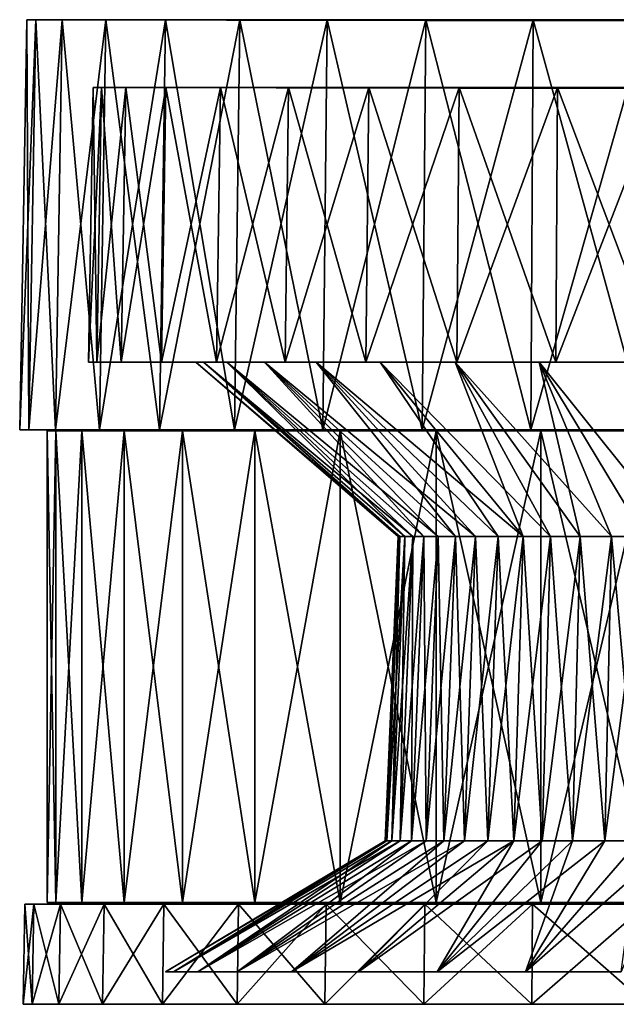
# Model space of a CAD drawing. Header units: millimetres. Extents: x -65 to 65, y -666 to 33.
# Tile 4 of 6: x -65 to -17, y -46 to 33. Entities that reach past the tile are written whole.
import ezdxf

# ---------------------------------------------------------------- set-up
doc = ezdxf.new("R2010")
doc.units = ezdxf.units.MM
doc.header["$LTSCALE"] = 65.185185
for name, color, linetype in [('1', 7, 'CONTINUOUS'), ('10', 7, 'CONTINUOUS'), ('11', 7, 'CONTINUOUS'), ('12', 7, 'CONTINUOUS'), ('13', 7, 'CONTINUOUS'), ('14', 7, 'CONTINUOUS'), ('15', 7, 'CONTINUOUS'), ('16', 7, 'CONTINUOUS'), ('17', 7, 'CONTINUOUS'), ('18', 7, 'CONTINUOUS'), ('19', 7, 'CONTINUOUS'), ('2', 7, 'CONTINUOUS'), ('3', 7, 'CONTINUOUS'), ('4', 7, 'CONTINUOUS'), ('5', 7, 'CONTINUOUS'), ('6', 7, 'CONTINUOUS'), ('7', 7, 'CONTINUOUS'), ('8', 7, 'CONTINUOUS'), ('9', 7, 'CONTINUOUS')]:
    doc.layers.add(name, color=color, linetype=linetype)

msp = doc.modelspace()

# ---------------------------------------------------------------- linework, layer by layer
at = {"layer": '1', "linetype": 'Continuous'}
for points in [[(-64.137, 0, 9.667), (-64.285, 33.023), (-64.861, 0), (-64.137, 0, 9.667)], [(-63.567, 33.023, 9.581), (-64.285, 33.023), (-64.137, 0, 9.667), (-63.567, 33.023, 9.581)], [(-61.979, 0, 19.118), (-63.567, 33.023, 9.581), (-64.137, 0, 9.667), (-61.979, 0, 19.118)], [(-61.429, 33.023, 18.948), (-63.567, 33.023, 9.581), (-61.979, 0, 19.118), (-61.429, 33.023, 18.948)], [(-58.438, 0, 28.142), (-61.429, 33.023, 18.948), (-61.979, 0, 19.118), (-58.438, 0, 28.142)], [(-57.918, 33.023, 27.892), (-61.429, 33.023, 18.948), (-58.438, 0, 28.142), (-57.918, 33.023, 27.892)], [(-53.591, 0, 36.538), (-57.918, 33.023, 27.892), (-58.438, 0, 28.142), (-53.591, 0, 36.538)], [(-53.114, 33.023, 36.213), (-57.918, 33.023, 27.892), (-53.591, 0, 36.538), (-53.114, 33.023, 36.213)], [(-47.547, 0, 44.117), (-53.114, 33.023, 36.213), (-53.591, 0, 36.538), (-47.547, 0, 44.117)], [(-47.124, 33.023, 43.725), (-53.114, 33.023, 36.213), (-47.547, 0, 44.117), (-47.124, 33.023, 43.725)], [(-40.44, 0, 50.71), (-47.124, 33.023, 43.725), (-47.547, 0, 44.117), (-40.44, 0, 50.71)], [(-40.081, 33.023, 50.26), (-47.124, 33.023, 43.725), (-40.44, 0, 50.71), (-40.081, 33.023, 50.26)], [(-32.431, 0, 56.171), (-40.081, 33.023, 50.26), (-40.44, 0, 50.71), (-32.431, 0, 56.171)], [(-32.142, 33.023, 55.672), (-40.081, 33.023, 50.26), (-32.431, 0, 56.171), (-32.142, 33.023, 55.672)], [(-23.696, 0, 60.377), (-32.142, 33.023, 55.672), (-32.431, 0, 56.171), (-23.696, 0, 60.377)], [(-23.486, 33.023, 59.841), (-32.142, 33.023, 55.672), (-23.696, 0, 60.377), (-23.486, 33.023, 59.841)], [(-14.433, 0, 63.235), (-23.486, 33.023, 59.841), (-23.696, 0, 60.377), (-14.433, 0, 63.235)], [(-14.305, 33.023, 62.673), (-23.486, 33.023, 59.841), (-14.433, 0, 63.235), (-14.305, 33.023, 62.673)]]:
    msp.add_3dface(points, dxfattribs=at)
at = {"layer": '10', "linetype": 'Continuous'}
for points in [[(-59.315, 5.45), (-50.666, 5.45), (-50.042, 5.45, -7.926), (-59.315, 5.45)], [(-59.315, 5.45), (-58.653, 5.45, 8.84), (-50.666, 5.45), (-59.315, 5.45)], [(-59.315, 5.45), (-50.042, 5.45, -7.926), (-58.653, 5.45, -8.84), (-59.315, 5.45)], [(-50.042, 5.45, -7.926), (-48.186, 5.45, -15.657), (-58.653, 5.45, -8.84), (-50.042, 5.45, -7.926)], [(-58.653, 5.45, -8.84), (-48.186, 5.45, -15.657), (-56.68, 5.45, -17.483), (-58.653, 5.45, -8.84)], [(-58.653, 5.45, 8.84), (-56.68, 5.45, 17.483), (-48.186, 5.45, 15.657), (-58.653, 5.45, 8.84)], [(-50.666, 5.45), (-58.653, 5.45, 8.84), (-50.042, 5.45, 7.926), (-50.666, 5.45)], [(-50.042, 5.45, 7.926), (-58.653, 5.45, 8.84), (-48.186, 5.45, 15.657), (-50.042, 5.45, 7.926)], [(-48.186, 5.45, -15.657), (-45.144, 5.45, -23.002), (-56.68, 5.45, -17.483), (-48.186, 5.45, -15.657)], [(-56.68, 5.45, -17.483), (-45.144, 5.45, -23.002), (-53.441, 5.45, -25.736), (-56.68, 5.45, -17.483)], [(-56.68, 5.45, 17.483), (-53.441, 5.45, 25.736), (-45.144, 5.45, 23.002), (-56.68, 5.45, 17.483)], [(-48.186, 5.45, 15.657), (-56.68, 5.45, 17.483), (-45.144, 5.45, 23.002), (-48.186, 5.45, 15.657)], [(-45.144, 5.45, -23.002), (-40.99, 5.45, -29.781), (-53.441, 5.45, -25.736), (-45.144, 5.45, -23.002)], [(-53.441, 5.45, -25.736), (-40.99, 5.45, -29.781), (-49.008, 5.45, -33.413), (-53.441, 5.45, -25.736)], [(-53.441, 5.45, 25.736), (-49.008, 5.45, 33.413), (-40.99, 5.45, 29.781), (-53.441, 5.45, 25.736)], [(-45.144, 5.45, 23.002), (-53.441, 5.45, 25.736), (-40.99, 5.45, 29.781), (-45.144, 5.45, 23.002)], [(-40.99, 5.45, -29.781), (-35.826, 5.45, -35.826), (-49.008, 5.45, -33.413), (-40.99, 5.45, -29.781)], [(-49.008, 5.45, -33.413), (-35.826, 5.45, -35.826), (-43.481, 5.45, -40.344), (-49.008, 5.45, -33.413)], [(-49.008, 5.45, 33.413), (-43.481, 5.45, 40.344), (-35.826, 5.45, 35.826), (-49.008, 5.45, 33.413)], [(-40.99, 5.45, 29.781), (-49.008, 5.45, 33.413), (-35.826, 5.45, 35.826), (-40.99, 5.45, 29.781)], [(-35.826, 5.45, -35.826), (-29.781, 5.45, -40.99), (-43.481, 5.45, -40.344), (-35.826, 5.45, -35.826)], [(-29.781, 5.45, -40.99), (-23.002, 5.45, -45.144), (-43.481, 5.45, -40.344), (-29.781, 5.45, -40.99)], [(-43.481, 5.45, -40.344), (-23.002, 5.45, -45.144), (-36.982, 5.45, -46.374), (-43.481, 5.45, -40.344)], [(-43.481, 5.45, 40.344), (-36.982, 5.45, 46.374), (-29.781, 5.45, 40.99), (-43.481, 5.45, 40.344)], [(-35.826, 5.45, 35.826), (-43.481, 5.45, 40.344), (-29.781, 5.45, 40.99), (-35.826, 5.45, 35.826)], [(-15.657, 5.45, -48.186), (-7.926, 5.45, -50.042), (-36.982, 5.45, -46.374), (-15.657, 5.45, -48.186)], [(-36.982, 5.45, -46.374), (-7.926, 5.45, -50.042), (-29.658, 5.45, -51.368), (-36.982, 5.45, -46.374)], [(-23.002, 5.45, -45.144), (-15.657, 5.45, -48.186), (-36.982, 5.45, -46.374), (-23.002, 5.45, -45.144)], [(-36.982, 5.45, 46.374), (-29.658, 5.45, 51.368), (-15.657, 5.45, 48.186), (-36.982, 5.45, 46.374)], [(-29.781, 5.45, 40.99), (-36.982, 5.45, 46.374), (-23.002, 5.45, 45.144), (-29.781, 5.45, 40.99)], [(-23.002, 5.45, 45.144), (-36.982, 5.45, 46.374), (-15.657, 5.45, 48.186), (-23.002, 5.45, 45.144)], [(-21.67, 5.45, -55.215), (-29.658, 5.45, -51.368), (21.67, 5.45, -55.215), (-21.67, 5.45, -55.215)], [(21.67, 5.45, -55.215), (-29.658, 5.45, -51.368), (29.658, 5.45, -51.368), (21.67, 5.45, -55.215)], [(-7.926, 5.45, -50.042), (0, 5.45, -50.666), (-29.658, 5.45, -51.368), (-7.926, 5.45, -50.042)], [(-29.658, 5.45, -51.368), (0, 5.45, -50.666), (29.658, 5.45, -51.368), (-29.658, 5.45, -51.368)], [(-15.657, 5.45, 48.186), (-29.658, 5.45, 51.368), (-7.926, 5.45, 50.042), (-15.657, 5.45, 48.186)], [(-7.926, 5.45, 50.042), (-29.658, 5.45, 51.368), (0, 5.45, 50.666), (-7.926, 5.45, 50.042)], [(-29.658, 5.45, 51.368), (-21.67, 5.45, 55.215), (29.658, 5.45, 51.368), (-29.658, 5.45, 51.368)], [(-29.658, 5.45, 51.368), (29.658, 5.45, 51.368), (0, 5.45, 50.666), (-29.658, 5.45, 51.368)], [(-13.199, 5.45, -57.828), (-21.67, 5.45, -55.215), (13.199, 5.45, -57.828), (-13.199, 5.45, -57.828)], [(13.199, 5.45, -57.828), (-21.67, 5.45, -55.215), (21.67, 5.45, -55.215), (13.199, 5.45, -57.828)], [(-21.67, 5.45, 55.215), (-13.199, 5.45, 57.828), (21.67, 5.45, 55.215), (-21.67, 5.45, 55.215)], [(-21.67, 5.45, 55.215), (21.67, 5.45, 55.215), (29.658, 5.45, 51.368), (-21.67, 5.45, 55.215)]]:
    msp.add_3dface(points, dxfattribs=at)
at = {"layer": '11', "linetype": 'Continuous'}
for points in [[(-58.271, 27.563, 8.783), (-58.929, 27.563), (0, 27.451), (-58.271, 27.563, 8.783)], [(-56.311, 27.563, 17.37), (-58.271, 27.563, 8.783), (0, 27.451), (-56.311, 27.563, 17.37)], [(-53.093, 27.563, 25.568), (-56.311, 27.563, 17.37), (0, 27.451), (-53.093, 27.563, 25.568)], [(-48.69, 27.563, 33.196), (-53.093, 27.563, 25.568), (0, 27.451), (-48.69, 27.563, 33.196)], [(-43.198, 27.563, 40.082), (-48.69, 27.563, 33.196), (0, 27.451), (-43.198, 27.563, 40.082)], [(-36.742, 27.563, 46.073), (-43.198, 27.563, 40.082), (0, 27.451), (-36.742, 27.563, 46.073)], [(-29.465, 27.563, 51.034), (-36.742, 27.563, 46.073), (0, 27.451), (-29.465, 27.563, 51.034)], [(-21.529, 27.563, 54.856), (-29.465, 27.563, 51.034), (0, 27.451), (-21.529, 27.563, 54.856)], [(-13.113, 27.563, 57.452), (-21.529, 27.563, 54.856), (0, 27.451), (-13.113, 27.563, 57.452)]]:
    msp.add_3dface(points, dxfattribs=at)
at = {"layer": '12', "linetype": 'Continuous'}
for points in [[(-58.929, 27.563), (-59.315, 5.45), (-58.653, 5.45, -8.84), (-58.929, 27.563)], [(-58.929, 27.563), (-58.653, 5.45, -8.84), (-58.271, 27.563, -8.783), (-58.929, 27.563)], [(-58.653, 5.45, -8.84), (-56.68, 5.45, -17.483), (-58.271, 27.563, -8.783), (-58.653, 5.45, -8.84)], [(-58.271, 27.563, -8.783), (-56.68, 5.45, -17.483), (-56.311, 27.563, -17.37), (-58.271, 27.563, -8.783)], [(-56.68, 5.45, -17.483), (-53.441, 5.45, -25.736), (-56.311, 27.563, -17.37), (-56.68, 5.45, -17.483)], [(-56.311, 27.563, -17.37), (-53.441, 5.45, -25.736), (-53.093, 27.563, -25.568), (-56.311, 27.563, -17.37)], [(-53.441, 5.45, -25.736), (-49.008, 5.45, -33.413), (-53.093, 27.563, -25.568), (-53.441, 5.45, -25.736)], [(-53.093, 27.563, -25.568), (-49.008, 5.45, -33.413), (-48.69, 27.563, -33.196), (-53.093, 27.563, -25.568)], [(-49.008, 5.45, -33.413), (-43.481, 5.45, -40.344), (-48.69, 27.563, -33.196), (-49.008, 5.45, -33.413)], [(-48.69, 27.563, -33.196), (-43.481, 5.45, -40.344), (-43.198, 27.563, -40.082), (-48.69, 27.563, -33.196)], [(-43.481, 5.45, -40.344), (-36.982, 5.45, -46.374), (-43.198, 27.563, -40.082), (-43.481, 5.45, -40.344)], [(-43.198, 27.563, -40.082), (-36.982, 5.45, -46.374), (-36.742, 27.563, -46.073), (-43.198, 27.563, -40.082)], [(-36.982, 5.45, -46.374), (-29.658, 5.45, -51.368), (-36.742, 27.563, -46.073), (-36.982, 5.45, -46.374)], [(-36.742, 27.563, -46.073), (-29.658, 5.45, -51.368), (-29.465, 27.563, -51.034), (-36.742, 27.563, -46.073)], [(-29.658, 5.45, -51.368), (-21.67, 5.45, -55.215), (-29.465, 27.563, -51.034), (-29.658, 5.45, -51.368)], [(-29.465, 27.563, -51.034), (-21.67, 5.45, -55.215), (-21.529, 27.563, -54.856), (-29.465, 27.563, -51.034)], [(-21.67, 5.45, -55.215), (-13.199, 5.45, -57.828), (-21.529, 27.563, -54.856), (-21.67, 5.45, -55.215)], [(-21.529, 27.563, -54.856), (-13.199, 5.45, -57.828), (-13.113, 27.563, -57.452), (-21.529, 27.563, -54.856)]]:
    msp.add_3dface(points, dxfattribs=at)
at = {"layer": '13', "linetype": 'Continuous'}
for points in [[(0, 27.451), (-58.929, 27.563), (-58.271, 27.563, -8.783), (0, 27.451)], [(0, 27.451), (-58.271, 27.563, -8.783), (-56.311, 27.563, -17.37), (0, 27.451)], [(0, 27.451), (-56.311, 27.563, -17.37), (-53.093, 27.563, -25.568), (0, 27.451)], [(0, 27.451), (-53.093, 27.563, -25.568), (-48.69, 27.563, -33.196), (0, 27.451)], [(0, 27.451), (-48.69, 27.563, -33.196), (-43.198, 27.563, -40.082), (0, 27.451)], [(0, 27.451), (-43.198, 27.563, -40.082), (-36.742, 27.563, -46.073), (0, 27.451)], [(0, 27.451), (-36.742, 27.563, -46.073), (-29.465, 27.563, -51.034), (0, 27.451)], [(0, 27.451), (-29.465, 27.563, -51.034), (-21.529, 27.563, -54.856), (0, 27.451)], [(0, 27.451), (-21.529, 27.563, -54.856), (-13.113, 27.563, -57.452), (0, 27.451)]]:
    msp.add_3dface(points, dxfattribs=at)
at = {"layer": '14', "linetype": 'Continuous'}
for points in [[(-50.666, 5.45), (-50.042, 5.45, 7.926), (-34.365, -8.596), (-50.666, 5.45)], [(-34.234, -8.596, 2.995), (-50.042, 5.45, 7.926), (-33.843, -8.596, 5.967), (-34.234, -8.596, 2.995)], [(-34.365, -8.596), (-50.042, 5.45, 7.926), (-34.234, -8.596, 2.995), (-34.365, -8.596)], [(-50.042, 5.45, 7.926), (-48.186, 5.45, 15.657), (-33.843, -8.596, 5.967), (-50.042, 5.45, 7.926)], [(-48.186, 5.45, 15.657), (-45.144, 5.45, 23.002), (-32.293, -8.596, 11.754), (-48.186, 5.45, 15.657)], [(-33.843, -8.596, 5.967), (-48.186, 5.45, 15.657), (-33.194, -8.596, 8.894), (-33.843, -8.596, 5.967)], [(-33.194, -8.596, 8.894), (-48.186, 5.45, 15.657), (-32.293, -8.596, 11.754), (-33.194, -8.596, 8.894)], [(-45.144, 5.45, 23.002), (-40.99, 5.45, 29.781), (-29.761, -8.596, 17.183), (-45.144, 5.45, 23.002)], [(-32.293, -8.596, 11.754), (-45.144, 5.45, 23.002), (-31.145, -8.596, 14.523), (-32.293, -8.596, 11.754)], [(-31.145, -8.596, 14.523), (-45.144, 5.45, 23.002), (-29.761, -8.596, 17.183), (-31.145, -8.596, 14.523)], [(-40.99, 5.45, 29.781), (-35.826, 5.45, 35.826), (-26.325, -8.596, 22.089), (-40.99, 5.45, 29.781)], [(-29.761, -8.596, 17.183), (-40.99, 5.45, 29.781), (-28.15, -8.596, 19.711), (-29.761, -8.596, 17.183)], [(-28.15, -8.596, 19.711), (-40.99, 5.45, 29.781), (-26.325, -8.596, 22.089), (-28.15, -8.596, 19.711)], [(-35.826, 5.45, 35.826), (-29.781, 5.45, 40.99), (-24.3, -8.596, 24.3), (-35.826, 5.45, 35.826)], [(-26.325, -8.596, 22.089), (-35.826, 5.45, 35.826), (-24.3, -8.596, 24.3), (-26.325, -8.596, 22.089)], [(-22.089, -8.596, 26.325), (-29.781, 5.45, 40.99), (-19.711, -8.596, 28.15), (-22.089, -8.596, 26.325)], [(-29.781, 5.45, 40.99), (-23.002, 5.45, 45.144), (-19.711, -8.596, 28.15), (-29.781, 5.45, 40.99)], [(-24.3, -8.596, 24.3), (-29.781, 5.45, 40.99), (-22.089, -8.596, 26.325), (-24.3, -8.596, 24.3)], [(-23.002, 5.45, 45.144), (-15.657, 5.45, 48.186), (-14.523, -8.596, 31.145), (-23.002, 5.45, 45.144)], [(-19.711, -8.596, 28.15), (-23.002, 5.45, 45.144), (-17.183, -8.596, 29.761), (-19.711, -8.596, 28.15)], [(-17.183, -8.596, 29.761), (-23.002, 5.45, 45.144), (-14.523, -8.596, 31.145), (-17.183, -8.596, 29.761)]]:
    msp.add_3dface(points, dxfattribs=at)
at = {"layer": '15', "linetype": 'Continuous'}
for points in [[(-34.365, -8.596), (-34.234, -8.596, 2.995), (-35.429, -33.072), (-34.365, -8.596)], [(-35.429, -33.072), (-34.234, -8.596, 2.995), (-35.294, -33.072, 3.088), (-35.429, -33.072)], [(-34.234, -8.596, 2.995), (-33.843, -8.596, 5.967), (-35.294, -33.072, 3.088), (-34.234, -8.596, 2.995)], [(-35.294, -33.072, 3.088), (-33.843, -8.596, 5.967), (-34.89, -33.072, 6.152), (-35.294, -33.072, 3.088)], [(-33.843, -8.596, 5.967), (-33.194, -8.596, 8.894), (-34.89, -33.072, 6.152), (-33.843, -8.596, 5.967)], [(-34.89, -33.072, 6.152), (-33.194, -8.596, 8.894), (-34.221, -33.072, 9.17), (-34.89, -33.072, 6.152)], [(-34.221, -33.072, 9.17), (-32.293, -8.596, 11.754), (-33.292, -33.072, 12.117), (-34.221, -33.072, 9.17)], [(-33.194, -8.596, 8.894), (-32.293, -8.596, 11.754), (-34.221, -33.072, 9.17), (-33.194, -8.596, 8.894)], [(-33.292, -33.072, 12.117), (-31.145, -8.596, 14.523), (-32.109, -33.072, 14.973), (-33.292, -33.072, 12.117)], [(-32.293, -8.596, 11.754), (-31.145, -8.596, 14.523), (-33.292, -33.072, 12.117), (-32.293, -8.596, 11.754)], [(-32.109, -33.072, 14.973), (-29.761, -8.596, 17.183), (-30.682, -33.072, 17.714), (-32.109, -33.072, 14.973)], [(-31.145, -8.596, 14.523), (-29.761, -8.596, 17.183), (-32.109, -33.072, 14.973), (-31.145, -8.596, 14.523)], [(-30.682, -33.072, 17.714), (-28.15, -8.596, 19.711), (-29.021, -33.072, 20.321), (-30.682, -33.072, 17.714)], [(-29.761, -8.596, 17.183), (-28.15, -8.596, 19.711), (-30.682, -33.072, 17.714), (-29.761, -8.596, 17.183)], [(-28.15, -8.596, 19.711), (-26.325, -8.596, 22.089), (-29.021, -33.072, 20.321), (-28.15, -8.596, 19.711)], [(-29.021, -33.072, 20.321), (-26.325, -8.596, 22.089), (-27.14, -33.072, 22.773), (-29.021, -33.072, 20.321)], [(-26.325, -8.596, 22.089), (-24.3, -8.596, 24.3), (-27.14, -33.072, 22.773), (-26.325, -8.596, 22.089)], [(-27.14, -33.072, 22.773), (-24.3, -8.596, 24.3), (-25.052, -33.072, 25.052), (-27.14, -33.072, 22.773)], [(-25.052, -33.072, 25.052), (-22.089, -8.596, 26.325), (-22.773, -33.072, 27.14), (-25.052, -33.072, 25.052)], [(-24.3, -8.596, 24.3), (-22.089, -8.596, 26.325), (-25.052, -33.072, 25.052), (-24.3, -8.596, 24.3)], [(-22.773, -33.072, 27.14), (-19.711, -8.596, 28.15), (-20.321, -33.072, 29.021), (-22.773, -33.072, 27.14)], [(-22.089, -8.596, 26.325), (-19.711, -8.596, 28.15), (-22.773, -33.072, 27.14), (-22.089, -8.596, 26.325)], [(-20.321, -33.072, 29.021), (-17.183, -8.596, 29.761), (-17.714, -33.072, 30.682), (-20.321, -33.072, 29.021)], [(-19.711, -8.596, 28.15), (-17.183, -8.596, 29.761), (-20.321, -33.072, 29.021), (-19.711, -8.596, 28.15)], [(-17.714, -33.072, 30.682), (-14.523, -8.596, 31.145), (-14.973, -33.072, 32.109), (-17.714, -33.072, 30.682)], [(-17.183, -8.596, 29.761), (-14.523, -8.596, 31.145), (-17.714, -33.072, 30.682), (-17.183, -8.596, 29.761)]]:
    msp.add_3dface(points, dxfattribs=at)
at = {"layer": '16', "linetype": 'Continuous'}
for points in [[(-35.429, -33.072), (-35.294, -33.072, 3.088), (-53.121, -43.621), (-35.429, -33.072)], [(-53.121, -43.621), (-35.294, -33.072, 3.088), (-52.467, -43.621, 8.31), (-53.121, -43.621)], [(-35.294, -33.072, 3.088), (-34.89, -33.072, 6.152), (-52.467, -43.621, 8.31), (-35.294, -33.072, 3.088)], [(-34.89, -33.072, 6.152), (-34.221, -33.072, 9.17), (-52.467, -43.621, 8.31), (-34.89, -33.072, 6.152)], [(-52.467, -43.621, 8.31), (-34.221, -33.072, 9.17), (-50.522, -43.621, 16.415), (-52.467, -43.621, 8.31)], [(-34.221, -33.072, 9.17), (-33.292, -33.072, 12.117), (-50.522, -43.621, 16.415), (-34.221, -33.072, 9.17)], [(-33.292, -33.072, 12.117), (-32.109, -33.072, 14.973), (-50.522, -43.621, 16.415), (-33.292, -33.072, 12.117)], [(-50.522, -43.621, 16.415), (-32.109, -33.072, 14.973), (-47.332, -43.621, 24.117), (-50.522, -43.621, 16.415)], [(-32.109, -33.072, 14.973), (-30.682, -33.072, 17.714), (-47.332, -43.621, 24.117), (-32.109, -33.072, 14.973)], [(-30.682, -33.072, 17.714), (-29.021, -33.072, 20.321), (-47.332, -43.621, 24.117), (-30.682, -33.072, 17.714)], [(-47.332, -43.621, 24.117), (-29.021, -33.072, 20.321), (-42.976, -43.621, 31.224), (-47.332, -43.621, 24.117)], [(-42.976, -43.621, 31.224), (-25.052, -33.072, 25.052), (-37.563, -43.621, 37.563), (-42.976, -43.621, 31.224)], [(-29.021, -33.072, 20.321), (-27.14, -33.072, 22.773), (-42.976, -43.621, 31.224), (-29.021, -33.072, 20.321)], [(-27.14, -33.072, 22.773), (-25.052, -33.072, 25.052), (-42.976, -43.621, 31.224), (-27.14, -33.072, 22.773)], [(-37.563, -43.621, 37.563), (-22.773, -33.072, 27.14), (-31.224, -43.621, 42.976), (-37.563, -43.621, 37.563)], [(-25.052, -33.072, 25.052), (-22.773, -33.072, 27.14), (-37.563, -43.621, 37.563), (-25.052, -33.072, 25.052)], [(-31.224, -43.621, 42.976), (-17.714, -33.072, 30.682), (-24.117, -43.621, 47.332), (-31.224, -43.621, 42.976)], [(-20.321, -33.072, 29.021), (-17.714, -33.072, 30.682), (-31.224, -43.621, 42.976), (-20.321, -33.072, 29.021)], [(-22.773, -33.072, 27.14), (-20.321, -33.072, 29.021), (-31.224, -43.621, 42.976), (-22.773, -33.072, 27.14)], [(-14.973, -33.072, 32.109), (-12.117, -33.072, 33.292), (-24.117, -43.621, 47.332), (-14.973, -33.072, 32.109)], [(-17.714, -33.072, 30.682), (-14.973, -33.072, 32.109), (-24.117, -43.621, 47.332), (-17.714, -33.072, 30.682)], [(-24.117, -43.621, 47.332), (-12.117, -33.072, 33.292), (-16.415, -43.621, 50.522), (-24.117, -43.621, 47.332)]]:
    msp.add_3dface(points, dxfattribs=at)
at = {"layer": '17', "linetype": 'Continuous'}
for points in [[(-50.042, 5.45, -7.926), (-50.666, 5.45), (-34.234, -8.596, -2.995), (-50.042, 5.45, -7.926)], [(-50.666, 5.45), (-34.365, -8.596), (-34.234, -8.596, -2.995), (-50.666, 5.45)], [(-33.843, -8.596, -5.967), (-50.042, 5.45, -7.926), (-34.234, -8.596, -2.995), (-33.843, -8.596, -5.967)], [(-33.194, -8.596, -8.894), (-50.042, 5.45, -7.926), (-33.843, -8.596, -5.967), (-33.194, -8.596, -8.894)], [(-48.186, 5.45, -15.657), (-50.042, 5.45, -7.926), (-33.194, -8.596, -8.894), (-48.186, 5.45, -15.657)], [(-32.293, -8.596, -11.754), (-48.186, 5.45, -15.657), (-33.194, -8.596, -8.894), (-32.293, -8.596, -11.754)], [(-31.145, -8.596, -14.523), (-48.186, 5.45, -15.657), (-32.293, -8.596, -11.754), (-31.145, -8.596, -14.523)], [(-45.144, 5.45, -23.002), (-48.186, 5.45, -15.657), (-31.145, -8.596, -14.523), (-45.144, 5.45, -23.002)], [(-29.761, -8.596, -17.183), (-45.144, 5.45, -23.002), (-31.145, -8.596, -14.523), (-29.761, -8.596, -17.183)], [(-28.15, -8.596, -19.711), (-45.144, 5.45, -23.002), (-29.761, -8.596, -17.183), (-28.15, -8.596, -19.711)], [(-40.99, 5.45, -29.781), (-45.144, 5.45, -23.002), (-28.15, -8.596, -19.711), (-40.99, 5.45, -29.781)], [(-26.325, -8.596, -22.089), (-40.99, 5.45, -29.781), (-28.15, -8.596, -19.711), (-26.325, -8.596, -22.089)], [(-24.3, -8.596, -24.3), (-40.99, 5.45, -29.781), (-26.325, -8.596, -22.089), (-24.3, -8.596, -24.3)], [(-35.826, 5.45, -35.826), (-40.99, 5.45, -29.781), (-24.3, -8.596, -24.3), (-35.826, 5.45, -35.826)], [(-29.781, 5.45, -40.99), (-35.826, 5.45, -35.826), (-22.089, -8.596, -26.325), (-29.781, 5.45, -40.99)], [(-22.089, -8.596, -26.325), (-35.826, 5.45, -35.826), (-24.3, -8.596, -24.3), (-22.089, -8.596, -26.325)], [(-23.002, 5.45, -45.144), (-29.781, 5.45, -40.99), (-17.183, -8.596, -29.761), (-23.002, 5.45, -45.144)], [(-17.183, -8.596, -29.761), (-29.781, 5.45, -40.99), (-19.711, -8.596, -28.15), (-17.183, -8.596, -29.761)], [(-19.711, -8.596, -28.15), (-29.781, 5.45, -40.99), (-22.089, -8.596, -26.325), (-19.711, -8.596, -28.15)], [(-14.523, -8.596, -31.145), (-23.002, 5.45, -45.144), (-17.183, -8.596, -29.761), (-14.523, -8.596, -31.145)], [(-11.754, -8.596, -32.293), (-23.002, 5.45, -45.144), (-14.523, -8.596, -31.145), (-11.754, -8.596, -32.293)], [(-15.657, 5.45, -48.186), (-23.002, 5.45, -45.144), (-11.754, -8.596, -32.293), (-15.657, 5.45, -48.186)]]:
    msp.add_3dface(points, dxfattribs=at)
at = {"layer": '18', "linetype": 'Continuous'}
for points in [[(-34.365, -8.596), (-35.429, -33.072), (-35.294, -33.072, -3.088), (-34.365, -8.596)], [(-34.89, -33.072, -6.152), (-34.234, -8.596, -2.995), (-35.294, -33.072, -3.088), (-34.89, -33.072, -6.152)], [(-34.234, -8.596, -2.995), (-34.365, -8.596), (-35.294, -33.072, -3.088), (-34.234, -8.596, -2.995)], [(-33.843, -8.596, -5.967), (-34.234, -8.596, -2.995), (-34.89, -33.072, -6.152), (-33.843, -8.596, -5.967)], [(-34.221, -33.072, -9.17), (-33.843, -8.596, -5.967), (-34.89, -33.072, -6.152), (-34.221, -33.072, -9.17)], [(-33.194, -8.596, -8.894), (-33.843, -8.596, -5.967), (-34.221, -33.072, -9.17), (-33.194, -8.596, -8.894)], [(-33.292, -33.072, -12.117), (-33.194, -8.596, -8.894), (-34.221, -33.072, -9.17), (-33.292, -33.072, -12.117)], [(-32.109, -33.072, -14.973), (-32.293, -8.596, -11.754), (-33.292, -33.072, -12.117), (-32.109, -33.072, -14.973)], [(-32.293, -8.596, -11.754), (-33.194, -8.596, -8.894), (-33.292, -33.072, -12.117), (-32.293, -8.596, -11.754)], [(-31.145, -8.596, -14.523), (-32.293, -8.596, -11.754), (-32.109, -33.072, -14.973), (-31.145, -8.596, -14.523)], [(-30.682, -33.072, -17.714), (-31.145, -8.596, -14.523), (-32.109, -33.072, -14.973), (-30.682, -33.072, -17.714)], [(-29.761, -8.596, -17.183), (-31.145, -8.596, -14.523), (-30.682, -33.072, -17.714), (-29.761, -8.596, -17.183)], [(-29.021, -33.072, -20.321), (-29.761, -8.596, -17.183), (-30.682, -33.072, -17.714), (-29.021, -33.072, -20.321)], [(-28.15, -8.596, -19.711), (-29.761, -8.596, -17.183), (-29.021, -33.072, -20.321), (-28.15, -8.596, -19.711)], [(-27.14, -33.072, -22.773), (-28.15, -8.596, -19.711), (-29.021, -33.072, -20.321), (-27.14, -33.072, -22.773)], [(-26.325, -8.596, -22.089), (-28.15, -8.596, -19.711), (-27.14, -33.072, -22.773), (-26.325, -8.596, -22.089)], [(-25.052, -33.072, -25.052), (-26.325, -8.596, -22.089), (-27.14, -33.072, -22.773), (-25.052, -33.072, -25.052)], [(-24.3, -8.596, -24.3), (-26.325, -8.596, -22.089), (-25.052, -33.072, -25.052), (-24.3, -8.596, -24.3)], [(-22.773, -33.072, -27.14), (-24.3, -8.596, -24.3), (-25.052, -33.072, -25.052), (-22.773, -33.072, -27.14)], [(-22.089, -8.596, -26.325), (-24.3, -8.596, -24.3), (-22.773, -33.072, -27.14), (-22.089, -8.596, -26.325)], [(-20.321, -33.072, -29.021), (-22.089, -8.596, -26.325), (-22.773, -33.072, -27.14), (-20.321, -33.072, -29.021)], [(-19.711, -8.596, -28.15), (-22.089, -8.596, -26.325), (-20.321, -33.072, -29.021), (-19.711, -8.596, -28.15)], [(-17.714, -33.072, -30.682), (-19.711, -8.596, -28.15), (-20.321, -33.072, -29.021), (-17.714, -33.072, -30.682)], [(-17.183, -8.596, -29.761), (-19.711, -8.596, -28.15), (-17.714, -33.072, -30.682), (-17.183, -8.596, -29.761)], [(-14.973, -33.072, -32.109), (-17.183, -8.596, -29.761), (-17.714, -33.072, -30.682), (-14.973, -33.072, -32.109)], [(-14.523, -8.596, -31.145), (-17.183, -8.596, -29.761), (-14.973, -33.072, -32.109), (-14.523, -8.596, -31.145)]]:
    msp.add_3dface(points, dxfattribs=at)
at = {"layer": '19', "linetype": 'Continuous'}
for points in [[(-35.429, -33.072), (-53.121, -43.621), (-52.467, -43.621, -8.31), (-35.429, -33.072)], [(-50.522, -43.621, -16.415), (-34.89, -33.072, -6.152), (-52.467, -43.621, -8.31), (-50.522, -43.621, -16.415)], [(-34.89, -33.072, -6.152), (-35.294, -33.072, -3.088), (-52.467, -43.621, -8.31), (-34.89, -33.072, -6.152)], [(-35.294, -33.072, -3.088), (-35.429, -33.072), (-52.467, -43.621, -8.31), (-35.294, -33.072, -3.088)], [(-34.221, -33.072, -9.17), (-34.89, -33.072, -6.152), (-50.522, -43.621, -16.415), (-34.221, -33.072, -9.17)], [(-47.332, -43.621, -24.117), (-33.292, -33.072, -12.117), (-50.522, -43.621, -16.415), (-47.332, -43.621, -24.117)], [(-33.292, -33.072, -12.117), (-34.221, -33.072, -9.17), (-50.522, -43.621, -16.415), (-33.292, -33.072, -12.117)], [(-32.109, -33.072, -14.973), (-33.292, -33.072, -12.117), (-47.332, -43.621, -24.117), (-32.109, -33.072, -14.973)], [(-42.976, -43.621, -31.224), (-30.682, -33.072, -17.714), (-47.332, -43.621, -24.117), (-42.976, -43.621, -31.224)], [(-30.682, -33.072, -17.714), (-32.109, -33.072, -14.973), (-47.332, -43.621, -24.117), (-30.682, -33.072, -17.714)], [(-29.021, -33.072, -20.321), (-30.682, -33.072, -17.714), (-42.976, -43.621, -31.224), (-29.021, -33.072, -20.321)], [(-37.563, -43.621, -37.563), (-27.14, -33.072, -22.773), (-42.976, -43.621, -31.224), (-37.563, -43.621, -37.563)], [(-27.14, -33.072, -22.773), (-29.021, -33.072, -20.321), (-42.976, -43.621, -31.224), (-27.14, -33.072, -22.773)], [(-31.224, -43.621, -42.976), (-25.052, -33.072, -25.052), (-37.563, -43.621, -37.563), (-31.224, -43.621, -42.976)], [(-25.052, -33.072, -25.052), (-27.14, -33.072, -22.773), (-37.563, -43.621, -37.563), (-25.052, -33.072, -25.052)], [(-20.321, -33.072, -29.021), (-22.773, -33.072, -27.14), (-31.224, -43.621, -42.976), (-20.321, -33.072, -29.021)], [(-24.117, -43.621, -47.332), (-20.321, -33.072, -29.021), (-31.224, -43.621, -42.976), (-24.117, -43.621, -47.332)], [(-22.773, -33.072, -27.14), (-25.052, -33.072, -25.052), (-31.224, -43.621, -42.976), (-22.773, -33.072, -27.14)], [(-14.973, -33.072, -32.109), (-17.714, -33.072, -30.682), (-24.117, -43.621, -47.332), (-14.973, -33.072, -32.109)], [(-16.415, -43.621, -50.522), (-14.973, -33.072, -32.109), (-24.117, -43.621, -47.332), (-16.415, -43.621, -50.522)], [(-17.714, -33.072, -30.682), (-20.321, -33.072, -29.021), (-24.117, -43.621, -47.332), (-17.714, -33.072, -30.682)]]:
    msp.add_3dface(points, dxfattribs=at)
at = {"layer": '2', "linetype": 'Continuous'}
for points in [[(-63.865, -46.246, 9.626), (-64.445, -38.171), (-64.586, -46.246), (-63.865, -46.246, 9.626)], [(-63.725, -38.171, 9.605), (-64.445, -38.171), (-63.865, -46.246, 9.626), (-63.725, -38.171, 9.605)], [(-61.717, -46.246, 19.037), (-63.725, -38.171, 9.605), (-63.865, -46.246, 9.626), (-61.717, -46.246, 19.037)], [(-61.582, -38.171, 18.996), (-63.725, -38.171, 9.605), (-61.717, -46.246, 19.037), (-61.582, -38.171, 18.996)], [(-58.19, -46.246, 28.023), (-61.582, -38.171, 18.996), (-61.717, -46.246, 19.037), (-58.19, -46.246, 28.023)], [(-58.063, -38.171, 27.962), (-61.582, -38.171, 18.996), (-58.19, -46.246, 28.023), (-58.063, -38.171, 27.962)], [(-53.363, -46.246, 36.383), (-58.063, -38.171, 27.962), (-58.19, -46.246, 28.023), (-53.363, -46.246, 36.383)], [(-53.247, -38.171, 36.303), (-58.063, -38.171, 27.962), (-53.363, -46.246, 36.383), (-53.247, -38.171, 36.303)], [(-47.345, -46.246, 43.93), (-53.247, -38.171, 36.303), (-53.363, -46.246, 36.383), (-47.345, -46.246, 43.93)], [(-47.242, -38.171, 43.834), (-53.247, -38.171, 36.303), (-47.345, -46.246, 43.93), (-47.242, -38.171, 43.834)], [(-40.269, -46.246, 50.495), (-47.242, -38.171, 43.834), (-47.345, -46.246, 43.93), (-40.269, -46.246, 50.495)], [(-40.181, -38.171, 50.385), (-47.242, -38.171, 43.834), (-40.269, -46.246, 50.495), (-40.181, -38.171, 50.385)], [(-32.293, -46.246, 55.933), (-40.181, -38.171, 50.385), (-40.269, -46.246, 50.495), (-32.293, -46.246, 55.933)], [(-32.223, -38.171, 55.811), (-40.181, -38.171, 50.385), (-32.293, -46.246, 55.933), (-32.223, -38.171, 55.811)], [(-23.596, -46.246, 60.121), (-32.223, -38.171, 55.811), (-32.293, -46.246, 55.933), (-23.596, -46.246, 60.121)], [(-23.544, -38.171, 59.99), (-32.223, -38.171, 55.811), (-23.596, -46.246, 60.121), (-23.544, -38.171, 59.99)], [(-14.372, -46.246, 62.967), (-23.544, -38.171, 59.99), (-23.596, -46.246, 60.121), (-14.372, -46.246, 62.967)], [(-14.34, -38.171, 62.829), (-23.544, -38.171, 59.99), (-14.372, -46.246, 62.967), (-14.34, -38.171, 62.829)]]:
    msp.add_3dface(points, dxfattribs=at)
at = {"layer": '3', "linetype": 'Continuous'}
for points in [[(-64.285, 33.023), (-63.567, 33.023, 9.581), (0, 32.901), (-64.285, 33.023)], [(-63.567, 33.023, 9.581), (-61.429, 33.023, 18.948), (0, 32.901), (-63.567, 33.023, 9.581)], [(-61.429, 33.023, 18.948), (-57.918, 33.023, 27.892), (0, 32.901), (-61.429, 33.023, 18.948)], [(-57.918, 33.023, 27.892), (-53.114, 33.023, 36.213), (0, 32.901), (-57.918, 33.023, 27.892)], [(-53.114, 33.023, 36.213), (-47.124, 33.023, 43.725), (0, 32.901), (-53.114, 33.023, 36.213)], [(-47.124, 33.023, 43.725), (-40.081, 33.023, 50.26), (0, 32.901), (-47.124, 33.023, 43.725)], [(-40.081, 33.023, 50.26), (-32.142, 33.023, 55.672), (0, 32.901), (-40.081, 33.023, 50.26)], [(-32.142, 33.023, 55.672), (-23.486, 33.023, 59.841), (0, 32.901), (-32.142, 33.023, 55.672)], [(-23.486, 33.023, 59.841), (-14.305, 33.023, 62.673), (0, 32.901), (-23.486, 33.023, 59.841)]]:
    msp.add_3dface(points, dxfattribs=at)
at = {"layer": '4', "linetype": 'Continuous'}
for points in [[(-64.861, 0), (-64.285, 33.023), (-63.567, 33.023, -9.581), (-64.861, 0)], [(-64.137, 0, -9.667), (-64.861, 0), (-63.567, 33.023, -9.581), (-64.137, 0, -9.667)], [(-61.429, 33.023, -18.948), (-64.137, 0, -9.667), (-63.567, 33.023, -9.581), (-61.429, 33.023, -18.948)], [(-61.979, 0, -19.118), (-64.137, 0, -9.667), (-61.429, 33.023, -18.948), (-61.979, 0, -19.118)], [(-58.438, 0, -28.142), (-61.979, 0, -19.118), (-57.918, 33.023, -27.892), (-58.438, 0, -28.142)], [(-57.918, 33.023, -27.892), (-61.979, 0, -19.118), (-61.429, 33.023, -18.948), (-57.918, 33.023, -27.892)], [(-53.114, 33.023, -36.213), (-58.438, 0, -28.142), (-57.918, 33.023, -27.892), (-53.114, 33.023, -36.213)], [(-53.591, 0, -36.538), (-58.438, 0, -28.142), (-53.114, 33.023, -36.213), (-53.591, 0, -36.538)], [(-47.124, 33.023, -43.725), (-53.591, 0, -36.538), (-53.114, 33.023, -36.213), (-47.124, 33.023, -43.725)], [(-47.547, 0, -44.117), (-53.591, 0, -36.538), (-47.124, 33.023, -43.725), (-47.547, 0, -44.117)], [(-40.081, 33.023, -50.26), (-47.547, 0, -44.117), (-47.124, 33.023, -43.725), (-40.081, 33.023, -50.26)], [(-40.44, 0, -50.71), (-47.547, 0, -44.117), (-40.081, 33.023, -50.26), (-40.44, 0, -50.71)], [(-32.142, 33.023, -55.672), (-40.44, 0, -50.71), (-40.081, 33.023, -50.26), (-32.142, 33.023, -55.672)], [(-32.431, 0, -56.171), (-40.44, 0, -50.71), (-32.142, 33.023, -55.672), (-32.431, 0, -56.171)], [(-23.696, 0, -60.377), (-32.431, 0, -56.171), (-23.486, 33.023, -59.841), (-23.696, 0, -60.377)], [(-23.486, 33.023, -59.841), (-32.431, 0, -56.171), (-32.142, 33.023, -55.672), (-23.486, 33.023, -59.841)], [(-14.433, 0, -63.235), (-23.696, 0, -60.377), (-14.305, 33.023, -62.673), (-14.433, 0, -63.235)], [(-14.305, 33.023, -62.673), (-23.696, 0, -60.377), (-23.486, 33.023, -59.841), (-14.305, 33.023, -62.673)]]:
    msp.add_3dface(points, dxfattribs=at)
at = {"layer": '5', "linetype": 'Continuous'}
for points in [[(-64.586, -46.246), (-64.445, -38.171), (-63.725, -38.171, -9.605), (-64.586, -46.246)], [(-63.865, -46.246, -9.626), (-64.586, -46.246), (-63.725, -38.171, -9.605), (-63.865, -46.246, -9.626)], [(-61.717, -46.246, -19.037), (-63.865, -46.246, -9.626), (-61.582, -38.171, -18.996), (-61.717, -46.246, -19.037)], [(-61.582, -38.171, -18.996), (-63.865, -46.246, -9.626), (-63.725, -38.171, -9.605), (-61.582, -38.171, -18.996)], [(-58.063, -38.171, -27.962), (-61.717, -46.246, -19.037), (-61.582, -38.171, -18.996), (-58.063, -38.171, -27.962)], [(-58.19, -46.246, -28.023), (-61.717, -46.246, -19.037), (-58.063, -38.171, -27.962), (-58.19, -46.246, -28.023)], [(-53.247, -38.171, -36.303), (-58.19, -46.246, -28.023), (-58.063, -38.171, -27.962), (-53.247, -38.171, -36.303)], [(-53.363, -46.246, -36.383), (-58.19, -46.246, -28.023), (-53.247, -38.171, -36.303), (-53.363, -46.246, -36.383)], [(-47.242, -38.171, -43.834), (-53.363, -46.246, -36.383), (-53.247, -38.171, -36.303), (-47.242, -38.171, -43.834)], [(-47.345, -46.246, -43.93), (-53.363, -46.246, -36.383), (-47.242, -38.171, -43.834), (-47.345, -46.246, -43.93)], [(-40.181, -38.171, -50.385), (-47.345, -46.246, -43.93), (-47.242, -38.171, -43.834), (-40.181, -38.171, -50.385)], [(-40.269, -46.246, -50.495), (-47.345, -46.246, -43.93), (-40.181, -38.171, -50.385), (-40.269, -46.246, -50.495)], [(-32.223, -38.171, -55.811), (-40.269, -46.246, -50.495), (-40.181, -38.171, -50.385), (-32.223, -38.171, -55.811)], [(-32.293, -46.246, -55.933), (-40.269, -46.246, -50.495), (-32.223, -38.171, -55.811), (-32.293, -46.246, -55.933)], [(-23.596, -46.246, -60.121), (-32.293, -46.246, -55.933), (-23.544, -38.171, -59.99), (-23.596, -46.246, -60.121)], [(-23.544, -38.171, -59.99), (-32.293, -46.246, -55.933), (-32.223, -38.171, -55.811), (-23.544, -38.171, -59.99)], [(-14.372, -46.246, -62.967), (-23.596, -46.246, -60.121), (-14.34, -38.171, -62.829), (-14.372, -46.246, -62.967)], [(-14.34, -38.171, -62.829), (-23.596, -46.246, -60.121), (-23.544, -38.171, -59.99), (-14.34, -38.171, -62.829)]]:
    msp.add_3dface(points, dxfattribs=at)
at = {"layer": '6', "linetype": 'Continuous'}
for points in [[(-64.285, 33.023), (0, 32.901), (-63.567, 33.023, -9.581), (-64.285, 33.023)], [(0, 32.901), (-61.429, 33.023, -18.948), (-63.567, 33.023, -9.581), (0, 32.901)], [(0, 32.901), (-57.918, 33.023, -27.892), (-61.429, 33.023, -18.948), (0, 32.901)], [(0, 32.901), (-53.114, 33.023, -36.213), (-57.918, 33.023, -27.892), (0, 32.901)], [(0, 32.901), (-47.124, 33.023, -43.725), (-53.114, 33.023, -36.213), (0, 32.901)], [(0, 32.901), (-40.081, 33.023, -50.26), (-47.124, 33.023, -43.725), (0, 32.901)], [(0, 32.901), (-32.142, 33.023, -55.672), (-40.081, 33.023, -50.26), (0, 32.901)], [(0, 32.901), (-23.486, 33.023, -59.841), (-32.142, 33.023, -55.672), (0, 32.901)], [(0, 32.901), (-14.305, 33.023, -62.673), (-23.486, 33.023, -59.841), (0, 32.901)]]:
    msp.add_3dface(points, dxfattribs=at)
at = {"layer": '7', "color": 250, "linetype": 'Continuous', "true_color": 0x1c1c1c}
for points in [[(-61.941, -38.044, 9.336), (-62.641, -0.083), (-62.641, -38.044), (-61.941, -38.044, 9.336)], [(-61.941, -0.083, 9.336), (-62.641, -0.083), (-61.941, -38.044, 9.336), (-61.941, -0.083, 9.336)], [(-59.858, -38.044, 18.464), (-61.941, -0.083, 9.336), (-61.941, -38.044, 9.336), (-59.858, -38.044, 18.464)], [(-59.858, -0.083, 18.464), (-61.941, -0.083, 9.336), (-59.858, -38.044, 18.464), (-59.858, -0.083, 18.464)], [(-56.437, -38.044, 27.179), (-59.858, -0.083, 18.464), (-59.858, -38.044, 18.464), (-56.437, -38.044, 27.179)], [(-56.437, -0.083, 27.179), (-59.858, -0.083, 18.464), (-56.437, -38.044, 27.179), (-56.437, -0.083, 27.179)], [(-51.756, -38.044, 35.287), (-56.437, -0.083, 27.179), (-56.437, -38.044, 27.179), (-51.756, -38.044, 35.287)], [(-51.756, -0.083, 35.287), (-56.437, -0.083, 27.179), (-51.756, -38.044, 35.287), (-51.756, -0.083, 35.287)], [(-45.919, -38.044, 42.607), (-51.756, -0.083, 35.287), (-51.756, -38.044, 35.287), (-45.919, -38.044, 42.607)], [(-45.919, -0.083, 42.607), (-51.756, -0.083, 35.287), (-45.919, -38.044, 42.607), (-45.919, -0.083, 42.607)], [(-39.056, -0.083, 48.975), (-45.919, -0.083, 42.607), (-39.056, -38.044, 48.975), (-39.056, -0.083, 48.975)], [(-39.056, -38.044, 48.975), (-45.919, -0.083, 42.607), (-45.919, -38.044, 42.607), (-39.056, -38.044, 48.975)], [(-31.32, -0.083, 54.249), (-39.056, -0.083, 48.975), (-31.32, -38.044, 54.249), (-31.32, -0.083, 54.249)], [(-31.32, -38.044, 54.249), (-39.056, -0.083, 48.975), (-39.056, -38.044, 48.975), (-31.32, -38.044, 54.249)], [(-22.885, -38.044, 58.311), (-31.32, -0.083, 54.249), (-31.32, -38.044, 54.249), (-22.885, -38.044, 58.311)], [(-22.885, -0.083, 58.311), (-31.32, -0.083, 54.249), (-22.885, -38.044, 58.311), (-22.885, -0.083, 58.311)], [(-13.939, -38.044, 61.07), (-22.885, -0.083, 58.311), (-22.885, -38.044, 58.311), (-13.939, -38.044, 61.07)], [(-13.939, -0.083, 61.07), (-22.885, -0.083, 58.311), (-13.939, -38.044, 61.07), (-13.939, -0.083, 61.07)]]:
    msp.add_3dface(points, dxfattribs=at)
at = {"layer": '8', "color": 250, "linetype": 'Continuous', "true_color": 0x1c1c1c}
for points in [[(-61.941, -38.044, -9.336), (-62.641, -38.044), (-61.941, -0.083, -9.336), (-61.941, -38.044, -9.336)], [(-62.641, -38.044), (-62.641, -0.083), (-61.941, -0.083, -9.336), (-62.641, -38.044)], [(-59.858, -0.083, -18.464), (-61.941, -38.044, -9.336), (-61.941, -0.083, -9.336), (-59.858, -0.083, -18.464)], [(-59.858, -38.044, -18.464), (-61.941, -38.044, -9.336), (-59.858, -0.083, -18.464), (-59.858, -38.044, -18.464)], [(-56.437, -0.083, -27.179), (-59.858, -38.044, -18.464), (-59.858, -0.083, -18.464), (-56.437, -0.083, -27.179)], [(-56.437, -38.044, -27.179), (-59.858, -38.044, -18.464), (-56.437, -0.083, -27.179), (-56.437, -38.044, -27.179)], [(-51.756, -0.083, -35.287), (-56.437, -38.044, -27.179), (-56.437, -0.083, -27.179), (-51.756, -0.083, -35.287)], [(-51.756, -38.044, -35.287), (-56.437, -38.044, -27.179), (-51.756, -0.083, -35.287), (-51.756, -38.044, -35.287)], [(-45.919, -38.044, -42.607), (-51.756, -38.044, -35.287), (-45.919, -0.083, -42.607), (-45.919, -38.044, -42.607)], [(-45.919, -0.083, -42.607), (-51.756, -38.044, -35.287), (-51.756, -0.083, -35.287), (-45.919, -0.083, -42.607)], [(-39.056, -0.083, -48.975), (-45.919, -38.044, -42.607), (-45.919, -0.083, -42.607), (-39.056, -0.083, -48.975)], [(-39.056, -38.044, -48.975), (-45.919, -38.044, -42.607), (-39.056, -0.083, -48.975), (-39.056, -38.044, -48.975)], [(-31.32, -0.083, -54.249), (-39.056, -38.044, -48.975), (-39.056, -0.083, -48.975), (-31.32, -0.083, -54.249)], [(-31.32, -38.044, -54.249), (-39.056, -38.044, -48.975), (-31.32, -0.083, -54.249), (-31.32, -38.044, -54.249)], [(-22.885, -0.083, -58.311), (-31.32, -38.044, -54.249), (-31.32, -0.083, -54.249), (-22.885, -0.083, -58.311)], [(-22.885, -38.044, -58.311), (-31.32, -38.044, -54.249), (-22.885, -0.083, -58.311), (-22.885, -38.044, -58.311)], [(-13.939, -0.083, -61.07), (-22.885, -38.044, -58.311), (-22.885, -0.083, -58.311), (-13.939, -0.083, -61.07)], [(-13.939, -38.044, -61.07), (-22.885, -38.044, -58.311), (-13.939, -0.083, -61.07), (-13.939, -38.044, -61.07)]]:
    msp.add_3dface(points, dxfattribs=at)
at = {"layer": '9', "linetype": 'Continuous'}
for points in [[(-58.653, 5.45, 8.84), (-59.315, 5.45), (-58.271, 27.563, 8.783), (-58.653, 5.45, 8.84)], [(-59.315, 5.45), (-58.929, 27.563), (-58.271, 27.563, 8.783), (-59.315, 5.45)], [(-56.311, 27.563, 17.37), (-58.653, 5.45, 8.84), (-58.271, 27.563, 8.783), (-56.311, 27.563, 17.37)], [(-56.68, 5.45, 17.483), (-58.653, 5.45, 8.84), (-56.311, 27.563, 17.37), (-56.68, 5.45, 17.483)], [(-53.441, 5.45, 25.736), (-56.68, 5.45, 17.483), (-53.093, 27.563, 25.568), (-53.441, 5.45, 25.736)], [(-53.093, 27.563, 25.568), (-56.68, 5.45, 17.483), (-56.311, 27.563, 17.37), (-53.093, 27.563, 25.568)], [(-48.69, 27.563, 33.196), (-53.441, 5.45, 25.736), (-53.093, 27.563, 25.568), (-48.69, 27.563, 33.196)], [(-49.008, 5.45, 33.413), (-53.441, 5.45, 25.736), (-48.69, 27.563, 33.196), (-49.008, 5.45, 33.413)], [(-43.198, 27.563, 40.082), (-49.008, 5.45, 33.413), (-48.69, 27.563, 33.196), (-43.198, 27.563, 40.082)], [(-43.481, 5.45, 40.344), (-49.008, 5.45, 33.413), (-43.198, 27.563, 40.082), (-43.481, 5.45, 40.344)], [(-36.742, 27.563, 46.073), (-43.481, 5.45, 40.344), (-43.198, 27.563, 40.082), (-36.742, 27.563, 46.073)], [(-36.982, 5.45, 46.374), (-43.481, 5.45, 40.344), (-36.742, 27.563, 46.073), (-36.982, 5.45, 46.374)], [(-29.465, 27.563, 51.034), (-36.982, 5.45, 46.374), (-36.742, 27.563, 46.073), (-29.465, 27.563, 51.034)], [(-29.658, 5.45, 51.368), (-36.982, 5.45, 46.374), (-29.465, 27.563, 51.034), (-29.658, 5.45, 51.368)], [(-21.67, 5.45, 55.215), (-29.658, 5.45, 51.368), (-21.529, 27.563, 54.856), (-21.67, 5.45, 55.215)], [(-21.529, 27.563, 54.856), (-29.658, 5.45, 51.368), (-29.465, 27.563, 51.034), (-21.529, 27.563, 54.856)], [(-13.113, 27.563, 57.452), (-21.67, 5.45, 55.215), (-21.529, 27.563, 54.856), (-13.113, 27.563, 57.452)], [(-13.199, 5.45, 57.828), (-21.67, 5.45, 55.215), (-13.113, 27.563, 57.452), (-13.199, 5.45, 57.828)]]:
    msp.add_3dface(points, dxfattribs=at)

doc.saveas('drawing.dxf')
